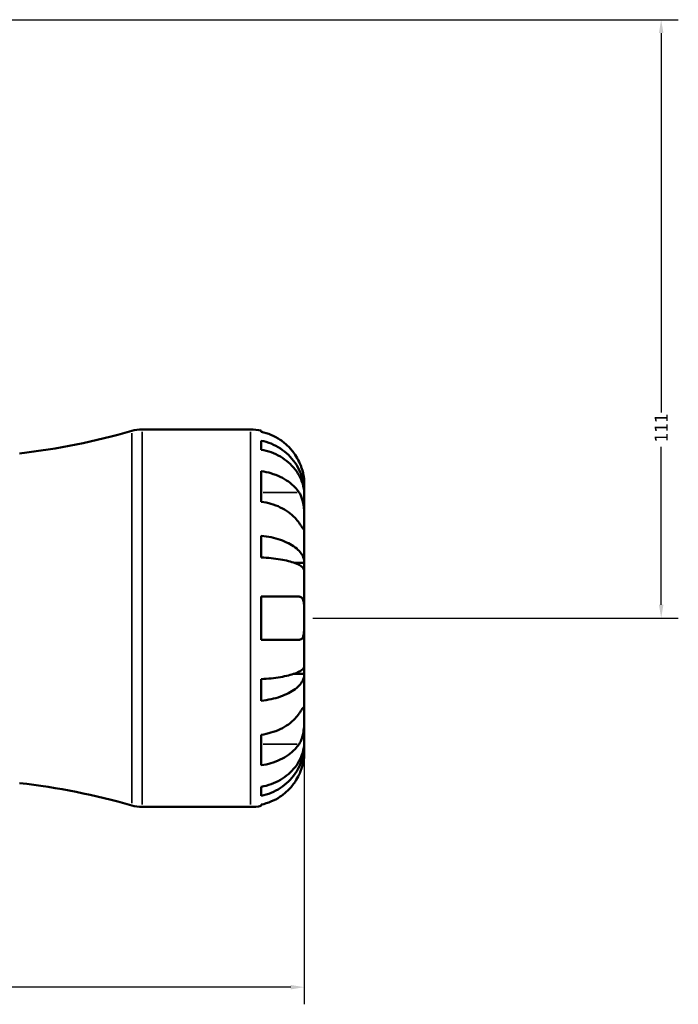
# Model space of a CAD drawing. Header units: millimetres. Extents: x -99 to 891, y -278 to 678.
# Tile 7 of 13: x 486 to 608, y 204 to 387. Entities that reach past the tile are written whole.
import ezdxf

# ---------------------------------------------------------------- set-up
doc = ezdxf.new("R2010")
doc.units = ezdxf.units.MM
for name, color, linetype, lineweight in [('Dimension (ANSI)', 7, 'Continuous', 25), ('Visible (ANSI)', 7, 'Continuous', 50), ('Visible Narrow (ANSI)', 7, 'Continuous', 35)]:
    doc.layers.add(name, color=color, linetype=linetype, lineweight=lineweight)
doc.styles.add('Note Text (ANSI)', font='tahoma.ttf')
doc.dimstyles.new('Default - mm (ANSI)', dxfattribs={"dimtxt": 2.4, "dimasz": 2.5, "dimexe": 3.175, "dimexo": 1.6002, "dimgap": 0.8, "dimtad": 0, "dimtoh": 1, "dimdec": 0, "dimrnd": 1e-08, "dimzin": 4, "dimdsep": 46, "dimtxsty": 'Note Text (ANSI)', "dimcen": 0.09, "dimdle": 10, "dimclrd": 256, "dimclre": 256, "dimclrt": 5, "dimadec": 1, "dimazin": 1, "dimtfac": 1.27, "dimtofl": 0, "dimtmove": 0, "dimatfit": 3, "dimfxl": 1, "dimtolj": 1, "dimtzin": 4, "dimlwd": -1, "dimlwe": -1, "dimarcsym": 0})

# ---------------------------------------------------------------- blocks, each defined once
blk = doc.blocks.new('*D6')
at = {"layer": 'Defpoints', "color": 0, "transparency": 16777216}
for p in [(341.49, 279.68), (538.53, 275.68), (538.53, 207.26)]:
    blk.add_point(p, dxfattribs=at)
at = {"layer": 'Dimension (ANSI)', "transparency": 16777216}
for p, q in [((341.49, 278.08), (341.49, 204.08)), ((538.53, 274.08), (538.53, 204.08)), ((343.99, 207.26), (473.17, 207.26)), ((536.03, 207.26), (479.69, 207.26))]:
    blk.add_line(p, q, dxfattribs=at)
for points in [[(343.99, 207.67), (343.99, 206.84), (341.49, 207.26)], [(536.03, 207.67), (536.03, 206.84), (538.53, 207.26)]]:
    blk.add_solid(points, dxfattribs=at)
at = {"layer": 'Dimension (ANSI)', "color": 5, "transparency": 16777216, "insert": (473.97, 208.5), "char_height": 2.4, "attachment_point": 1, "style": 'Note Text (ANSI)'}
blk.add_mtext('\\A1;197', dxfattribs=at)
blk = doc.blocks.new('*D8')
at = {"layer": 'Defpoints', "color": 0, "transparency": 16777216}
for p in [(439.53, 386.68), (538.53, 275.68), (604.73, 275.68)]:
    blk.add_point(p, dxfattribs=at)
at = {"layer": 'Dimension (ANSI)', "transparency": 16777216}
for p, q in [((441.13, 386.68), (607.91, 386.68)), ((604.73, 384.18), (604.73, 313.86)), ((604.73, 278.18), (604.73, 307.49)), ((540.13, 275.68), (607.91, 275.68))]:
    blk.add_line(p, q, dxfattribs=at)
for points in [[(604.31, 384.18), (605.15, 384.18), (604.73, 386.68)], [(604.31, 278.18), (605.15, 278.18), (604.73, 275.68)]]:
    blk.add_solid(points, dxfattribs=at)
at = {"layer": 'Dimension (ANSI)', "color": 5, "transparency": 16777216, "insert": (603.53, 308.29), "char_height": 2.4, "attachment_point": 1, "rotation": 90, "style": 'Note Text (ANSI)'}
blk.add_mtext('\\A1;111', dxfattribs=at)

msp = doc.modelspace()

# ---------------------------------------------------------------- linework, layer by layer
at = {"layer": 'Visible (ANSI)'}
for p, q in [((508.46, 310.68), (528.53, 310.68)), ((530.53, 310.48), (530.53, 310.24)), ((530.53, 308.59), (530.53, 306.93)), ((530.53, 302.95), (530.53, 297.29)), ((538.53, 299.07), (538.53, 300.68)), ((538.53, 299.07), (538.51, 299.07)), ((538.53, 298.46), (538.53, 299.07)), ((538.53, 293.36), (538.53, 298.46)), ((538.53, 285.98), (538.53, 293.36)), ((530.53, 290.97), (530.53, 286.96)), ((538.53, 285.98), (536.63, 285.98)), ((538.53, 284.5), (538.53, 285.98)), ((538.53, 275.68), (538.53, 284.5)), ((530.53, 279.68), (530.53, 271.68)), ((530.53, 279.68), (537.57, 279.68)), ((538.53, 266.85), (538.53, 275.68)), ((537.57, 271.68), (530.53, 271.68)), ((538.53, 265.38), (538.53, 266.85)), ((538.53, 265.38), (536.63, 265.38)), ((538.53, 258), (538.53, 265.38)), ((530.53, 264.39), (530.53, 260.38)), ((538.53, 252.9), (538.53, 258)), ((530.53, 254.06), (530.53, 248.41)), ((538.53, 252.29), (538.51, 252.29)), ((538.53, 252.29), (538.53, 252.9)), ((538.53, 250.68), (538.53, 252.29)), ((530.53, 244.42), (530.53, 242.76)), ((530.53, 241.11), (530.53, 240.88)), ((508.46, 240.68), (528.53, 240.68))]:
    msp.add_line(p, q, dxfattribs=at)
for centre, radius, start, end in [((508.46, 303.68), 7, 90, 106.0738), ((528.53, 300.68), 10, 78.463, 90), ((471.27, 432.72), 127.29, 276.5228, 286.0738), ((471.27, 118.64), 127.29, 73.9262, 83.4772), ((508.46, 247.68), 7, 253.9262, 270), ((528.53, 250.68), 10, 270, 281.537)]:
    msp.add_arc(centre, radius, start, end, dxfattribs=at)
for points, knots in [([(537.57, 304.68), (537.37, 305.12), (537.12, 305.56), (536.47, 306.55), (536.03, 307.07), (535.16, 307.95), (534.64, 308.38), (533.52, 309.13), (532.92, 309.45), (531.8, 309.92), (531.17, 310.11), (530.53, 310.24)], [4.9026438, 4.9026438, 4.9026438, 4.9026438, 5.0422451, 5.0422451, 5.2285491, 5.2285491, 5.4138041, 5.4138041, 5.599059, 5.599059, 5.7785999, 5.7785999, 5.7785999, 5.7785999]), ([(530.53, 308.59), (531.18, 308.47), (531.8, 308.28), (532.93, 307.82), (533.53, 307.52), (534.64, 306.79), (535.16, 306.37), (536.04, 305.53), (536.47, 305.02), (537.22, 303.94), (537.53, 303.35), (538.01, 302.24), (538.21, 301.61), (538.47, 300.33), (538.53, 299.67), (538.53, 299.07)], [0.189718, 0.189718, 0.189718, 0.189718, 0.369803, 0.369803, 0.554984, 0.554984, 0.740165, 0.740165, 0.925816, 0.925816, 1.111467, 1.111467, 1.297825, 1.297825, 1.484183, 1.484183, 1.484183, 1.484183]), ([(538.53, 298.46), (538.53, 298.99), (538.47, 299.58), (538.21, 300.72), (538.01, 301.28), (537.53, 302.27), (537.22, 302.79), (536.47, 303.76), (536.04, 304.2), (535.16, 304.96), (534.64, 305.33), (533.53, 305.98), (532.93, 306.25), (531.8, 306.65), (531.18, 306.82), (530.53, 306.93)], [4.459382, 4.459382, 4.459382, 4.459382, 4.64574, 4.64574, 4.832098, 4.832098, 5.017749, 5.017749, 5.2034, 5.2034, 5.388581, 5.388581, 5.573762, 5.573762, 5.753847, 5.753847, 5.753847, 5.753847]), ([(538.53, 300.68), (538.53, 300.68), (538.53, 300.73), (538.53, 300.95), (538.52, 301.14), (538.48, 301.61), (538.45, 301.89), (538.33, 302.48), (538.26, 302.79), (538.11, 303.3), (538.05, 303.51), (537.91, 303.9), (537.83, 304.09), (537.7, 304.41), (537.64, 304.55), (537.57, 304.68)], [0, 0, 0, 0, 0.1127497, 0.1127497, 0.240462, 0.240462, 0.3630761, 0.3630761, 0.4698265, 0.4698265, 0.5368083, 0.5368083, 0.5973812, 0.5973812, 0.6407273, 0.6407273, 0.6407273, 0.6407273]), ([(530.53, 302.95), (531.17, 302.86), (531.8, 302.72), (532.92, 302.39), (533.52, 302.16), (534.64, 301.63), (535.16, 301.33), (536.03, 300.7), (536.47, 300.33), (537.12, 299.64), (537.37, 299.32), (537.57, 299.01)], [0.1897242, 0.1897242, 0.1897242, 0.1897242, 0.3692652, 0.3692652, 0.5545201, 0.5545201, 0.7397751, 0.7397751, 0.9260791, 0.9260791, 1.0656804, 1.0656804, 1.0656804, 1.0656804]), ([(537.57, 299.01), (537.63, 298.92), (537.69, 298.83), (537.85, 298.54), (537.95, 298.32), (538.12, 297.85), (538.2, 297.59), (538.35, 296.93), (538.41, 296.53), (538.5, 295.62), (538.52, 295.13), (538.54, 294.17), (538.53, 293.73), (538.53, 293.36)], [-0.644345, -0.644345, -0.644345, -0.644345, -0.6030859, -0.6030859, -0.5200799, -0.5200799, -0.4327391, -0.4327391, -0.3100066, -0.3100066, -0.15869, -0.15869, 0, 0, 0, 0]), ([(537.57, 293.36), (537.37, 293.67), (537.12, 293.98), (536.47, 294.68), (536.03, 295.05), (535.16, 295.67), (534.64, 295.98), (533.52, 296.51), (532.92, 296.73), (531.8, 297.06), (531.17, 297.2), (530.53, 297.29)], [4.9026438, 4.9026438, 4.9026438, 4.9026438, 5.0422451, 5.0422451, 5.2285491, 5.2285491, 5.4138041, 5.4138041, 5.599059, 5.599059, 5.7785999, 5.7785999, 5.7785999, 5.7785999]), ([(538.53, 293.36), (538.53, 293.15), (538.53, 292.96), (538.53, 292.63), (538.53, 292.5), (538.51, 292.26), (538.49, 292.18), (538.4, 292.18), (538.34, 292.24), (538.19, 292.45), (538.11, 292.56), (537.93, 292.82), (537.83, 292.97), (537.67, 293.2), (537.63, 293.28), (537.57, 293.36)], [0, 0, 0, 0, 0.0888491, 0.0888491, 0.1837965, 0.1837965, 0.314197, 0.314197, 0.4378467, 0.4378467, 0.5241128, 0.5241128, 0.6076526, 0.6076526, 0.6434969, 0.6434969, 0.6434969, 0.6434969]), ([(530.53, 290.97), (531.18, 290.91), (531.8, 290.81), (532.93, 290.57), (533.53, 290.41), (534.64, 290.03), (535.16, 289.81), (536.04, 289.36), (536.47, 289.1), (537.22, 288.53), (537.53, 288.22), (538.01, 287.64), (538.21, 287.31), (538.47, 286.64), (538.53, 286.29), (538.53, 285.98)], [0.189718, 0.189718, 0.189718, 0.189718, 0.369803, 0.369803, 0.554984, 0.554984, 0.740165, 0.740165, 0.925816, 0.925816, 1.111467, 1.111467, 1.297825, 1.297825, 1.484183, 1.484183, 1.484183, 1.484183]), ([(538.53, 284.5), (538.53, 284.66), (538.47, 284.83), (538.21, 285.16), (538.01, 285.32), (537.53, 285.61), (537.22, 285.76), (536.47, 286.04), (536.04, 286.17), (535.16, 286.39), (534.64, 286.5), (533.53, 286.69), (532.93, 286.76), (531.8, 286.88), (531.18, 286.93), (530.53, 286.96)], [4.459382, 4.459382, 4.459382, 4.459382, 4.64574, 4.64574, 4.832098, 4.832098, 5.017749, 5.017749, 5.2034, 5.2034, 5.388581, 5.388581, 5.573762, 5.573762, 5.753847, 5.753847, 5.753847, 5.753847]), ([(537.57, 279.68), (537.64, 279.68), (537.71, 279.67), (537.87, 279.63), (537.96, 279.58), (538.12, 279.43), (538.2, 279.33), (538.35, 279), (538.41, 278.76), (538.5, 278.1), (538.52, 277.68), (538.54, 276.73), (538.53, 276.21), (538.53, 275.68)], [-0.6400853, -0.6400853, -0.6400853, -0.6400853, -0.5922218, -0.5922218, -0.5159504, -0.5159504, -0.4323561, -0.4323561, -0.3086303, -0.3086303, -0.1584496, -0.1584496, 0, 0, 0, 0]), ([(538.53, 275.68), (538.53, 275.34), (538.53, 275), (538.53, 274.32), (538.53, 273.97), (538.5, 273.21), (538.46, 272.82), (538.33, 272.3), (538.26, 272.13), (538.1, 271.9), (538.02, 271.82), (537.84, 271.72), (537.74, 271.69), (537.61, 271.68), (537.59, 271.68), (537.57, 271.68)], [-2.7780414, -2.7780414, -2.7780414, -2.7780414, -2.6767215, -2.6767215, -2.5655813, -2.5655813, -2.4096011, -2.4096011, -2.3051939, -2.3051939, -2.2261755, -2.2261755, -2.1445049, -2.1445049, -2.1308178, -2.1308178, -2.1308178, -2.1308178]), ([(530.53, 264.39), (531.18, 264.42), (531.8, 264.47), (532.93, 264.59), (533.53, 264.67), (534.64, 264.86), (535.16, 264.97), (536.04, 265.18), (536.47, 265.31), (537.22, 265.6), (537.53, 265.75), (538.01, 266.03), (538.21, 266.2), (538.47, 266.53), (538.53, 266.7), (538.53, 266.85)], [0.189718, 0.189718, 0.189718, 0.189718, 0.369803, 0.369803, 0.554984, 0.554984, 0.740165, 0.740165, 0.925816, 0.925816, 1.111467, 1.111467, 1.297825, 1.297825, 1.484183, 1.484183, 1.484183, 1.484183]), ([(538.53, 265.38), (538.53, 265.06), (538.47, 264.72), (538.21, 264.04), (538.01, 263.71), (537.53, 263.13), (537.22, 262.83), (536.47, 262.26), (536.04, 261.99), (535.16, 261.55), (534.64, 261.33), (533.53, 260.95), (532.93, 260.79), (531.8, 260.55), (531.18, 260.45), (530.53, 260.38)], [4.459382, 4.459382, 4.459382, 4.459382, 4.64574, 4.64574, 4.832098, 4.832098, 5.017749, 5.017749, 5.2034, 5.2034, 5.388581, 5.388581, 5.573762, 5.573762, 5.753847, 5.753847, 5.753847, 5.753847]), ([(530.53, 254.06), (531.17, 254.16), (531.8, 254.3), (532.92, 254.63), (533.52, 254.85), (534.64, 255.38), (535.16, 255.69), (536.03, 256.31), (536.47, 256.68), (537.12, 257.38), (537.37, 257.69), (537.57, 258)], [0.1897242, 0.1897242, 0.1897242, 0.1897242, 0.3692652, 0.3692652, 0.5545201, 0.5545201, 0.7397751, 0.7397751, 0.9260791, 0.9260791, 1.0656804, 1.0656804, 1.0656804, 1.0656804]), ([(537.57, 258), (537.63, 258.09), (537.69, 258.17), (537.85, 258.42), (537.95, 258.56), (538.12, 258.82), (538.2, 258.93), (538.35, 259.12), (538.41, 259.18), (538.5, 259.16), (538.52, 259.06), (538.54, 258.67), (538.53, 258.37), (538.53, 258)], [-0.644345, -0.644345, -0.644345, -0.644345, -0.6030859, -0.6030859, -0.5200799, -0.5200799, -0.4327391, -0.4327391, -0.3100066, -0.3100066, -0.15869, -0.15869, 0, 0, 0, 0]), ([(538.53, 258), (538.53, 257.79), (538.53, 257.56), (538.53, 257.04), (538.53, 256.75), (538.51, 256.04), (538.49, 255.61), (538.4, 254.77), (538.34, 254.37), (538.19, 253.72), (538.11, 253.46), (537.93, 252.99), (537.83, 252.78), (537.67, 252.5), (537.63, 252.42), (537.57, 252.34)], [0, 0, 0, 0, 0.0888491, 0.0888491, 0.1837965, 0.1837965, 0.314197, 0.314197, 0.4378467, 0.4378467, 0.5241128, 0.5241128, 0.6076526, 0.6076526, 0.6434969, 0.6434969, 0.6434969, 0.6434969]), ([(530.53, 244.42), (531.18, 244.53), (531.8, 244.7), (532.93, 245.11), (533.53, 245.38), (534.64, 246.02), (535.16, 246.4), (536.04, 247.15), (536.47, 247.6), (537.22, 248.57), (537.53, 249.09), (538.01, 250.07), (538.21, 250.63), (538.47, 251.78), (538.53, 252.36), (538.53, 252.9)], [0.189718, 0.189718, 0.189718, 0.189718, 0.369803, 0.369803, 0.554984, 0.554984, 0.740165, 0.740165, 0.925816, 0.925816, 1.111467, 1.111467, 1.297825, 1.297825, 1.484183, 1.484183, 1.484183, 1.484183]), ([(537.57, 252.34), (537.37, 252.03), (537.12, 251.72), (536.47, 251.02), (536.03, 250.65), (535.16, 250.03), (534.64, 249.72), (533.52, 249.19), (532.92, 248.97), (531.8, 248.64), (531.17, 248.5), (530.53, 248.41)], [4.9026438, 4.9026438, 4.9026438, 4.9026438, 5.0422451, 5.0422451, 5.2285491, 5.2285491, 5.4138041, 5.4138041, 5.599059, 5.599059, 5.7785999, 5.7785999, 5.7785999, 5.7785999]), ([(538.53, 252.29), (538.53, 251.68), (538.47, 251.03), (538.21, 249.74), (538.01, 249.11), (537.53, 248), (537.22, 247.42), (536.47, 246.33), (536.04, 245.83), (535.16, 244.98), (534.64, 244.56), (533.53, 243.84), (532.93, 243.53), (531.8, 243.08), (531.18, 242.89), (530.53, 242.76)], [4.459382, 4.459382, 4.459382, 4.459382, 4.64574, 4.64574, 4.832098, 4.832098, 5.017749, 5.017749, 5.2034, 5.2034, 5.388581, 5.388581, 5.573762, 5.573762, 5.753847, 5.753847, 5.753847, 5.753847]), ([(537.57, 246.68), (537.64, 246.82), (537.71, 246.97), (537.87, 247.36), (537.96, 247.59), (538.12, 248.09), (538.2, 248.34), (538.35, 248.93), (538.41, 249.26), (538.5, 249.9), (538.52, 250.18), (538.54, 250.57), (538.53, 250.68), (538.53, 250.68)], [-0.6400853, -0.6400853, -0.6400853, -0.6400853, -0.5922218, -0.5922218, -0.5159504, -0.5159504, -0.4323561, -0.4323561, -0.3086303, -0.3086303, -0.1584496, -0.1584496, 0, 0, 0, 0]), ([(530.53, 241.11), (531.17, 241.24), (531.8, 241.44), (532.92, 241.91), (533.52, 242.22), (534.64, 242.97), (535.16, 243.41), (536.03, 244.28), (536.47, 244.81), (537.12, 245.79), (537.37, 246.24), (537.57, 246.68)], [0.1897242, 0.1897242, 0.1897242, 0.1897242, 0.3692652, 0.3692652, 0.5545201, 0.5545201, 0.7397751, 0.7397751, 0.9260791, 0.9260791, 1.0656804, 1.0656804, 1.0656804, 1.0656804])]:
    msp.add_open_spline(points, degree=3, knots=knots, dxfattribs=at)
at = {"layer": 'Visible Narrow (ANSI)'}
for p, q in [((506.52, 241.38), (506.52, 309.98)), ((508.46, 310.25), (508.46, 241.11)), ((528.53, 241.11), (528.53, 310.25)), ((537.22, 299.01), (530.89, 299.01)), ((537.22, 252.34), (530.89, 252.34))]:
    msp.add_line(p, q, dxfattribs=at)

# ---------------------------------------------------------------- dimensions: what is measured, and where the dimension line sits
at = {"layer": 'Dimension (ANSI)'}
for base, p1, angle, picture, middle in [((604.73, 275.68), (439.53, 386.68), 90, '*D8', (604.73, 310.68)), ((538.53, 207.26), (341.49, 279.68), 180, '*D6', (476.43, 207.26))]:
    dim = msp.add_linear_dim(base=base, p1=p1, p2=(538.53, 275.68), angle=angle, dimstyle='Default - mm (ANSI)', override={"dimgap": 0.8, "dimtoh": 0, "dimdec": 0, "dimtol": 0, "dimlim": 0, "dimtp": 0, "dimtm": 0, "dimtdec": 2, "dimatfit": 1}, dxfattribs=at)
    dim.commit()
    dim.dimension.update_dxf_attribs({"geometry": picture, "text_midpoint": middle, "dimtype": 160})

doc.saveas('drawing.dxf')
